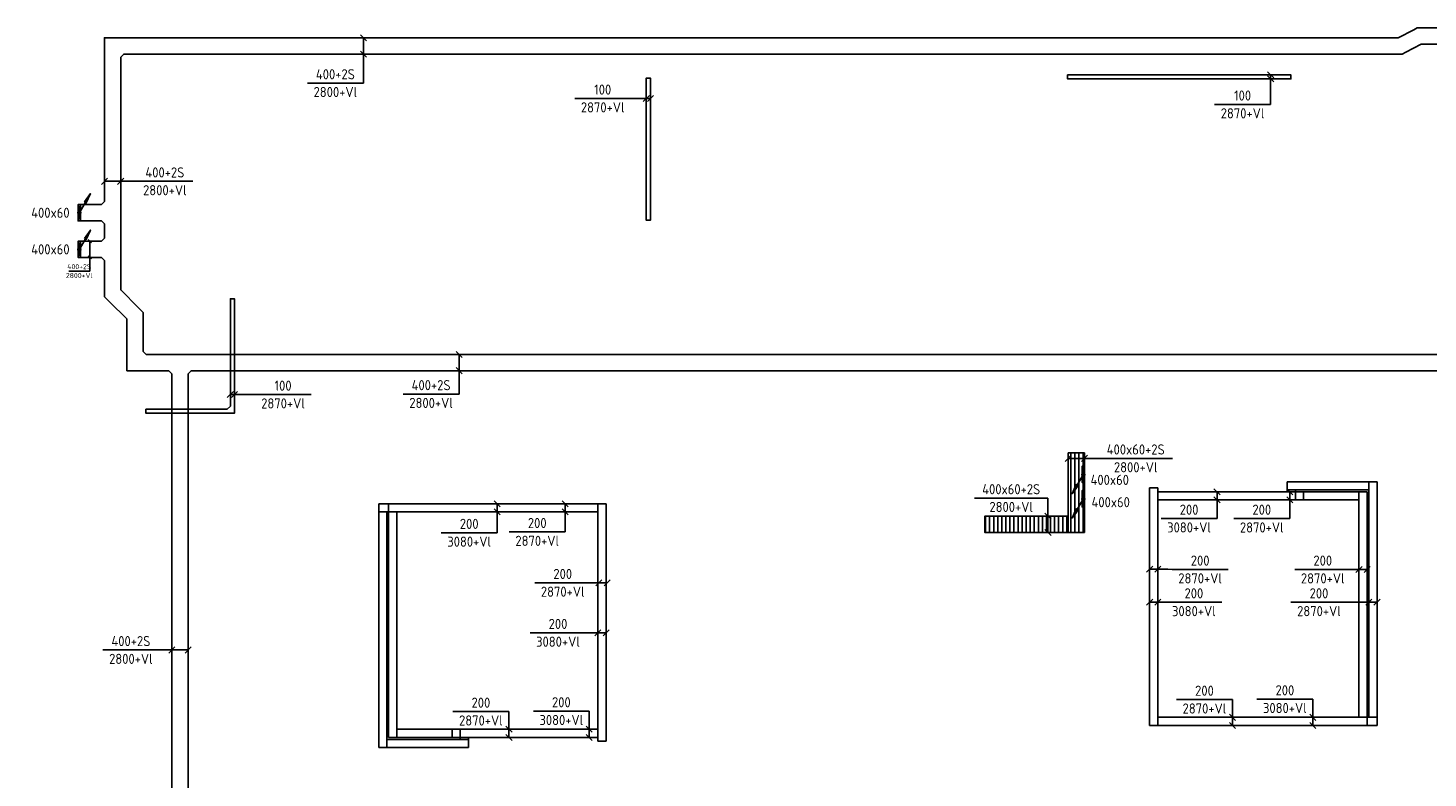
# Model space of a CAD drawing. Header units: millimetres. Extents: x 6367 to 78587, y -395 to 56595.
# Tile 4 of 6: x 6367 to 40851, y 31074 to 49552. Entities that reach past the tile are written whole.
import ezdxf
from ezdxf.enums import TextEntityAlignment as Align

# ---------------------------------------------------------------- set-up
doc = ezdxf.new("R2010")
doc.units = ezdxf.units.MM
doc.header["$LTSCALE"] = 100
doc.linetypes.add('HIDDEN', pattern=[9.525, 6.35, -3.175])
doc.layers.get('0').update_dxf_attribs({"linetype": 'CONTINUOUS'})
for name, color, linetype in [('EB61302-_ATTRIB', 2, 'CONTINUOUS'), ('EL61301-_KABELGOOT', 3, 'CONTINUOUS'), ('EL61302-_KABELLADDER', 3, 'CONTINUOUS'), ('EL61303-_WANDGOOT', 3, 'CONTINUOUS'), ('EL61307-_DRAADGOOT', 3, 'HIDDEN'), ('EL6131--_ladderbaan', 3, 'CONTINUOUS'), ('EM61301-_BEMATING', 1, 'CONTINUOUS'), ('EM61302-_BEMATING', 1, 'CONTINUOUS'), ('EM61307-_BEMATING', 1, 'CONTINUOUS')]:
    doc.layers.add(name, color=color, linetype=linetype)
doc.styles.add('1_8', font='iso')
doc.styles.add('NORATT', font='isocp.shx')
doc.styles.add('NORDIM', font='isocp.shx')
pattern_1 = [(90, (15653.29, 5356.86), (-100, -2e-12), [])]

# ---------------------------------------------------------------- blocks, each defined once
blk = doc.blocks.new('EH100000')
at = {"color": 0, "linetype": 'ByBlock'}
for p, q in [((1, 0.5), (0, 0.5)), ((1, 0.5, 1), (0, 0.5, 1)), ((0, -0.5, 1), (1, -0.5, 1)), ((1, -0.5), (0, -0.5))]:
    blk.add_line(p, q, dxfattribs=at)
at = {"color": 0, "linetype": 'ByBlock', "invisible_edges": 15}
for points in [[(1, -0.5), (0, -0.5), (0, 0.5), (1, 0.5)], [(0, 0.5), (1, 0.5), (1, 0.5, 1), (0, 0.5, 1)], [(0, -0.5, 1), (1, -0.5, 1), (1, -0.5), (0, -0.5)]]:
    blk.add_3dface(points, dxfattribs=at)
at = {"color": 0, "style": 'NORATT'}
for tag, flags in [('M_CODE', 8), ('MERK', 9)]:
    blk.add_attdef(tag, text='', height=1.8, rotation=180, dxfattribs=dict(at, flags=flags)).set_placement((0.5, 0), align=Align.MIDDLE_CENTER)
for tag, flags in [('FUNCTIE', 8), ('SCHOT', 9)]:
    blk.add_attdef(tag, text='', height=1.8, dxfattribs=dict(at, flags=flags)).set_placement((0.5, 0), align=Align.MIDDLE_CENTER)
blk = doc.blocks.new('EH113-400-400-400-000-060')
at = {"color": 0, "linetype": 'ByBlock'}
for points in [[(-275, 200), (0, 200), (0, 200), (275, 200)], [(-200, -275), (-200, -275), (-275, -200), (-275, -200)], [(275, -200), (275, -200), (200, -275), (200, -275)]]:
    blk.add_lwpolyline(points, dxfattribs=at)
at = {"color": 0, "style": 'NORATT', "flags": 1}
for tag in ['HULPSTUK', 'MERK']:
    blk.add_attdef(tag, (0, 0, 2760), '', height=1, rotation=180, dxfattribs=at)
blk = doc.blocks.new('EH100005')
at = {"color": 0}
blk.add_lwpolyline([(-1, -0.5), (0, -0.5), (0, 0.5), (-1, 0.5)], dxfattribs=at)
blk.add_lwpolyline([(-1, -0.5), (0, -0.5), (0, 0.5), (-1, 0.5)], dxfattribs=at)
blk.add_lwpolyline([(-1, -0.5), (0, -0.5), (0, 0.5), (-1, 0.5)], dxfattribs=at)
at = {"color": 0, "style": 'NORATT', "flags": 9}
blk.add_attdef('HULPSTUK', text='', height=0.5, dxfattribs=at).set_placement((0, 0), align=Align.MIDDLE)
blk.add_attdef('HULPSTUK', text='', height=0.5, dxfattribs=at).set_placement((0, 0), align=Align.MIDDLE)
blk.add_attdef('HULPSTUK', text='', height=0.5, dxfattribs=at).set_placement((0, 0), align=Align.MIDDLE)
blk = doc.blocks.new('ES111201')
at = {"color": 0}
for p, q in [((0.38, 0.65), (5.5, 9.53)), ((0.73, 0.15), (-0.73, 0.15)), ((0.6, 0.45), (-0.6, 0.45)), ((0.73, -0.15), (-0.73, -0.15)), ((0.6, -0.45), (-0.6, -0.45))]:
    blk.add_line(p, q, dxfattribs=at)
for points in [[(2.57, 5.45), (5.5, 9.53), (3.43, 4.95)], [(3.22, 5.07), (4.63, 8.01), (2.78, 5.32)]]:
    blk.add_lwpolyline(points, close=True, dxfattribs=at)
blk.add_circle((0, 0), 0.75, dxfattribs=at)
blk = doc.blocks.new('*U49')
for p, q in [((-238, -38), (-162, 38)), ((-200, 0), (325, 0)), ((162, -38), (238, 38)), ((325, 0), (537, 0)), ((537, 0), (537, -521))]:
    blk.add_line(p, q)
at = {"color": 2, "style": 'NORDIM'}
for s, p in [('400+2S', (427, -260)), ('2800+Vl', (646, -260))]:
    blk.add_text(s, height=125, rotation=90, dxfattribs=at).set_placement(p, align=Align.MIDDLE)
blk = doc.blocks.new('EH100002')
at = {"color": 0}
for p, q in [((0.5, 0.5, 1), (-0.5, -0.5, 1)), ((-0.5, 0.5, 1), (0.5, -0.5, 1))]:
    blk.add_line(p, q, dxfattribs=at)
blk.add_lwpolyline([(-0.5, -0.5), (0.5, -0.5), (0.5, 0.5), (-0.5, 0.5)], close=True, dxfattribs=at)
at = {"color": 0, "style": '1_8'}
for tag, flags, p in [('FUNCTIE', 9, (0, -0.08, 1)), ('SCHOT', 9, (0, -0.04, 1)), ('CODE', 8, (0, -2, 1))]:
    blk.add_attdef(tag, text='', height=0.01, dxfattribs=dict(at, flags=flags)).set_placement(p, align=Align.MIDDLE_CENTER)
blk = doc.blocks.new('EH112-400-400-000-000-060')
at = {"color": 0, "linetype": 'ByBlock'}
for points in [[(-200, -275), (-200, 200), (-200, 200), (275, 200)], [(275, -200), (275, -200), (200, -275), (200, -275)]]:
    blk.add_lwpolyline(points, dxfattribs=at)
at = {"color": 0, "style": 'NORATT', "flags": 1}
for tag in ['HULPSTUK', 'MERK']:
    blk.add_attdef(tag, (0, 0, 2760), '', height=1, dxfattribs=at)
blk = doc.blocks.new('EH112-400-400-000-000-060-1')
at = {"color": 0, "linetype": 'ByBlock'}
for points in [[(-200, 83), (-83, 200), (-83, 200), (83, 200)], [(83, -200), (83, -200), (83, -200), (83, -200)]]:
    blk.add_lwpolyline(points, dxfattribs=at)
at = {"invisible_edges": 15}
for points in [[(-83, 200), (83, -200), (83, -200), (-200, 83)], [(83, 200), (83, -200), (83, -200), (-83, 200)], [(83, -200), (-83, 200), (-83, 200), (83, -200)]]:
    blk.add_3dface(points, dxfattribs=at)
at = {"color": 0, "style": 'NORATT', "flags": 1}
blk.add_attdef('HULPSTUK', (0, 0, 2800), '', height=1, rotation=90, dxfattribs=at)
blk = doc.blocks.new('EH112-400-400-000-000-060-2')
at = {"color": 0, "linetype": 'ByBlock'}
for points in [[(-200, 83), (-83, 200), (-83, 200), (83, 200)], [(83, -200), (83, -200), (83, -200), (83, -200)]]:
    blk.add_lwpolyline(points, dxfattribs=at)
at = {"invisible_edges": 15}
for points in [[(-83, 200), (83, -200), (83, -200), (-200, 83)], [(83, 200), (83, -200), (83, -200), (-83, 200)], [(83, -200), (-83, 200), (-83, 200), (83, -200)]]:
    blk.add_3dface(points, dxfattribs=at)
at = {"color": 0, "style": 'NORATT', "flags": 1}
blk.add_attdef('HULPSTUK', (0, 0, 2800), '', height=1, rotation=270, dxfattribs=at)
blk = doc.blocks.new('*U55')
for p, q in [((-275, -75), (-125, 75)), ((-200, 0), (450, 0)), ((125, -75), (275, 75)), ((450, 0), (775, 0)), ((775, 0), (775, -1381))]:
    blk.add_line(p, q)
at = {"color": 2, "style": 'NORDIM'}
for s, p in [('400+2S', (556, -691)), ('2800+Vl', (993, -691))]:
    blk.add_text(s, height=250, rotation=90, dxfattribs=at).set_placement(p, align=Align.MIDDLE)
blk = doc.blocks.new('*U57')
for p, q in [((-275, -75), (-125, 75)), ((-200, 0), (450, 0)), ((125, -75), (275, 75)), ((450, 0), (916, 0)), ((916, 0), (916, -1381))]:
    blk.add_line(p, q)
at = {"color": 2, "style": 'NORDIM'}
for s, p in [('400+2S', (697, -691)), ('2800+Vl', (1135, -691))]:
    blk.add_text(s, height=250, rotation=90, dxfattribs=at).set_placement(p, align=Align.MIDDLE)
blk = doc.blocks.new('*U58')
for p, q in [((-275, -75), (-125, 75)), ((-200, 0), (450, 0)), ((125, -75), (275, 75)), ((450, 0), (597, 0)), ((597, 0), (1979, 0))]:
    blk.add_line(p, q)
at = {"color": 2, "style": 'NORDIM'}
for s, p in [('400+2S', (1288, 219)), ('2800+Vl', (1288, -219))]:
    blk.add_text(s, height=250, dxfattribs=at).set_placement(p, align=Align.MIDDLE)
blk = doc.blocks.new('EH112-400-400-000-000-060-3')
at = {"color": 0, "linetype": 'ByBlock'}
for points in [[(-135, 155), (-49, 200), (-49, 200), (49, 200)], [(49, -200), (49, -200), (49, -200), (49, -200)]]:
    blk.add_lwpolyline(points, dxfattribs=at)
at = {"invisible_edges": 15}
for points in [[(-49, 200), (49, -200), (49, -200), (-135, 155)], [(49, 200), (49, -200), (49, -200), (-49, 200)], [(49, -200), (-49, 200), (-49, 200), (49, -200)]]:
    blk.add_3dface(points, dxfattribs=at)
at = {"color": 0, "style": 'NORATT', "flags": 1}
for tag in ['HULPSTUK', 'MERK']:
    blk.add_attdef(tag, (0, 0, 2800), '', height=1, rotation=180, dxfattribs=at)
blk = doc.blocks.new('EH112-400-400-000-000-060-4')
at = {"color": 0, "linetype": 'ByBlock'}
for points in [[(-135, 155), (-49, 200), (-49, 200), (49, 200)], [(49, -200), (49, -200), (49, -200), (49, -200)]]:
    blk.add_lwpolyline(points, dxfattribs=at)
at = {"invisible_edges": 15}
for points in [[(-49, 200), (49, -200), (49, -200), (-135, 155)], [(49, 200), (49, -200), (49, -200), (-49, 200)], [(49, -200), (-49, 200), (-49, 200), (49, -200)]]:
    blk.add_3dface(points, dxfattribs=at)
at = {"color": 0, "style": 'NORATT', "flags": 1}
blk.add_attdef('HULPSTUK', (0, 0, 2800), '', height=1, rotation=360, dxfattribs=at)
blk = doc.blocks.new('*U63')
for p, q in [((548, 0), (548, 1375)), ((-175, -75), (-25, 75)), ((-100, 0), (350, 0)), ((25, -75), (175, 75)), ((350, 0), (548, 0))]:
    blk.add_line(p, q)
at = {"color": 2, "style": 'NORDIM'}
for s, p in [('3080+Vl', (329, 688)), ('200', (766, 688))]:
    blk.add_text(s, height=250, rotation=270, dxfattribs=at).set_placement(p, align=Align.MIDDLE)
blk = doc.blocks.new('*U64')
for p, q in [((536, 0), (536, 1381)), ((-175, -75), (-25, 75)), ((-100, 0), (350, 0)), ((25, -75), (175, 75)), ((350, 0), (536, 0))]:
    blk.add_line(p, q)
at = {"color": 2, "style": 'NORDIM'}
for s, p in [('2870+Vl', (317, 691)), ('200', (755, 691))]:
    blk.add_text(s, height=250, rotation=270, dxfattribs=at).set_placement(p, align=Align.MIDDLE)
blk = doc.blocks.new('*U61')
for p, q in [((-175, -75), (-25, 75)), ((-100, 0), (350, 0)), ((25, -75), (175, 75)), ((350, 0), (302, 0)), ((302, 0), (1683, 0))]:
    blk.add_line(p, q)
at = {"color": 2, "style": 'NORDIM'}
for s, p in [('2870+Vl', (992, 219)), ('200', (992, -219))]:
    blk.add_text(s, height=250, rotation=180, dxfattribs=at).set_placement(p, align=Align.MIDDLE)
blk = doc.blocks.new('*U73')
for p, q in [((-175, -75), (-25, 75)), ((-100, 0), (350, 0)), ((25, -75), (175, 75)), ((350, 0), (395, 0)), ((395, 0), (1770, 0))]:
    blk.add_line(p, q)
at = {"color": 2, "style": 'NORDIM'}
for s, p in [('3080+Vl', (1083, 219)), ('200', (1083, -219))]:
    blk.add_text(s, height=250, rotation=180, dxfattribs=at).set_placement(p, align=Align.MIDDLE)
blk = doc.blocks.new('*U74')
for p, q in [((-175, -75), (-25, 75)), ((-100, 0), (350, 0)), ((25, -75), (175, 75)), ((350, 0), (613, 0)), ((613, 0), (613, -1375))]:
    blk.add_line(p, q)
at = {"color": 2, "style": 'NORDIM'}
for s, p in [('3080+Vl', (832, -688)), ('200', (394, -688))]:
    blk.add_text(s, height=250, rotation=90, dxfattribs=at).set_placement(p, align=Align.MIDDLE)
blk = doc.blocks.new('*U75')
for p, q in [((-175, -75), (-25, 75)), ((-100, 0), (350, 0)), ((25, -75), (175, 75)), ((350, 0), (593, 0)), ((593, 0), (593, -1381))]:
    blk.add_line(p, q)
at = {"color": 2, "style": 'NORDIM'}
for s, p in [('2870+Vl', (812, -691)), ('200', (374, -691))]:
    blk.add_text(s, height=250, rotation=90, dxfattribs=at).set_placement(p, align=Align.MIDDLE)
blk = doc.blocks.new('*U62')
for p, q in [((-175, -75), (-25, 75)), ((-100, 0), (350, 0)), ((25, -75), (175, 75)), ((350, 0), (638, 0)), ((638, 0), (2020, 0))]:
    blk.add_line(p, q)
at = {"color": 2, "style": 'NORDIM'}
for s, p in [('2870+Vl', (1329, 219)), ('200', (1329, -219))]:
    blk.add_text(s, height=250, rotation=180, dxfattribs=at).set_placement(p, align=Align.MIDDLE)
blk = doc.blocks.new('*U65')
for p, q in [((-175, -75), (-25, 75)), ((-100, 0), (350, 0)), ((25, -75), (175, 75)), ((350, 0), (303, 0)), ((303, 0), (1678, 0))]:
    blk.add_line(p, q)
at = {"color": 2, "style": 'NORDIM'}
for s, p in [('200', (990, 219)), ('3080+Vl', (990, -219))]:
    blk.add_text(s, height=250, dxfattribs=at).set_placement(p, align=Align.MIDDLE)
blk = doc.blocks.new('*U66')
for p, q in [((-175, -75), (-25, 75)), ((-100, 0), (350, 0)), ((25, -75), (175, 75)), ((350, 0), (453, -6)), ((453, -6), (1835, -6))]:
    blk.add_line(p, q)
at = {"color": 2, "style": 'NORDIM'}
for s, p in [('200', (1144, 212)), ('2870+Vl', (1144, -225))]:
    blk.add_text(s, height=250, dxfattribs=at).set_placement(p, align=Align.MIDDLE)
blk = doc.blocks.new('*U67')
for p, q in [((-175, -75), (-25, 75)), ((-100, 0), (350, 0)), ((25, -75), (175, 75)), ((350, 0), (559, 0)), ((559, 0), (559, -1375))]:
    blk.add_line(p, q)
at = {"color": 2, "style": 'NORDIM'}
for s, p in [('3080+Vl', (777, -688)), ('200', (340, -688))]:
    blk.add_text(s, height=250, rotation=90, dxfattribs=at).set_placement(p, align=Align.MIDDLE)
blk = doc.blocks.new('*U68')
for p, q in [((-175, -75), (-25, 75)), ((-100, 0), (350, 0)), ((25, -75), (175, 75)), ((350, 0), (559, 0)), ((559, 0), (559, -1381))]:
    blk.add_line(p, q)
at = {"color": 2, "style": 'NORDIM'}
for s, p in [('2870+Vl', (778, -691)), ('200', (340, -691))]:
    blk.add_text(s, height=250, rotation=90, dxfattribs=at).set_placement(p, align=Align.MIDDLE)
blk = doc.blocks.new('*U76')
for p, q in [((-275, -75), (-125, 75)), ((-200, 0), (450, 0)), ((125, -75), (275, 75)), ((450, 0), (517, 0)), ((517, 0), (1898, 0))]:
    blk.add_line(p, q)
at = {"color": 2, "style": 'NORDIM'}
for s, p in [('2800+Vl', (1208, 219)), ('400+2S', (1208, -219))]:
    blk.add_text(s, height=250, rotation=180, dxfattribs=at).set_placement(p, align=Align.MIDDLE)
blk = doc.blocks.new('*U78')
for p, q in [((646, 0), (646, 1810)), ((-275, -75), (-125, 75)), ((-200, 0), (450, 0)), ((125, -75), (275, 75)), ((450, 0), (646, 0))]:
    blk.add_line(p, q)
at = {"color": 2, "style": 'NORDIM'}
for s, p in [('400x60+2S', (865, 905)), ('2800+Vl', (428, 905))]:
    blk.add_text(s, height=250, rotation=270, dxfattribs=at).set_placement(p, align=Align.MIDDLE)
blk = doc.blocks.new('*U79')
for p, q in [((-275, -75), (-125, 75)), ((-200, 0), (450, 0)), ((125, -75), (275, 75)), ((450, 0), (557, 0)), ((557, 0), (2367, 0))]:
    blk.add_line(p, q)
at = {"color": 2, "style": 'NORDIM'}
for s, p in [('400x60+2S', (1462, 219)), ('2800+Vl', (1462, -219))]:
    blk.add_text(s, height=250, dxfattribs=at).set_placement(p, align=Align.MIDDLE)
blk = doc.blocks.new('EH112-100-100-000-000-060-C075')
at = {"color": 0, "linetype": 'ByBlock'}
for points in [[(-50, -125), (-50, 50), (-50, 50), (125, 50)], [(125, -50), (125, -50), (50, -125), (50, -125)]]:
    blk.add_lwpolyline(points, dxfattribs=at)
at = {"invisible_edges": 15}
for points in [[(125, 50), (125, -50), (125, -50), (-50, 50)], [(125, -50), (-50, 50), (-50, 50), (50, -125)], [(-50, 50), (50, -125), (50, -125), (-50, -125)]]:
    blk.add_3dface(points, dxfattribs=at)
at = {"color": 0, "style": 'NORATT', "flags": 1}
for tag in ['HULPSTUK', 'MERK']:
    blk.add_attdef(tag, (0, 0, 2870), '', height=1, rotation=180, dxfattribs=at)
blk = doc.blocks.new('*U140')
for p, q in [((-125, -75), (25, 75)), ((-50, 0), (558, 0)), ((-25, -75), (125, 75)), ((558, 0), (558, 0)), ((558, 0), (1939, 0))]:
    blk.add_line(p, q)
at = {"color": 2, "style": 'NORDIM'}
for s, p in [('100', (1248, 219)), ('2870+Vl', (1248, -219))]:
    blk.add_text(s, height=250, dxfattribs=at).set_placement(p, align=Align.MIDDLE)
blk = doc.blocks.new('*U141')
for p, q in [((-125, -75), (25, 75)), ((-50, 0), (433, 0)), ((-25, -75), (125, 75)), ((433, 0), (433, 0)), ((433, 0), (1814, 0))]:
    blk.add_line(p, q)
at = {"color": 2, "style": 'NORDIM'}
for s, p in [('2870+Vl', (1124, 219)), ('100', (1124, -219))]:
    blk.add_text(s, height=250, rotation=180, dxfattribs=at).set_placement(p, align=Align.MIDDLE)
blk = doc.blocks.new('*U142')
for p, q in [((-125, -75), (25, 75)), ((-50, 0), (678, 0)), ((-25, -75), (125, 75)), ((678, 0), (678, 0)), ((678, 0), (678, -1381))]:
    blk.add_line(p, q)
at = {"color": 2, "style": 'NORDIM'}
for s, p in [('2870+Vl', (897, -691)), ('100', (459, -691))]:
    blk.add_text(s, height=250, rotation=90, dxfattribs=at).set_placement(p, align=Align.MIDDLE)

msp = doc.modelspace()

# ---------------------------------------------------------------- hatches: boundary and pattern name
at = {"layer": 'EL6131--_ladderbaan'}
h = msp.add_hatch(dxfattribs=at)
h.set_pattern_fill('_USER', color=1, scale=100, angle=90, style=0, pattern_type=0)
h.set_pattern_definition(pattern_1)
h.paths.add_polyline_path([(32390, 37125), (31990, 37125), (31990, 39083), (32390, 39083)])
h = msp.add_hatch(dxfattribs=at)
h.set_pattern_fill('_USER', color=1, scale=100, angle=90, style=0, pattern_type=0)
h.set_pattern_definition(pattern_1)
h.paths.add_polyline_path([(31990, 37525), (31990, 37125), (29932, 37125), (29932, 37525)])

# ---------------------------------------------------------------- linework, layer by layer
at = {"layer": 'EL61307-_DRAADGOOT'}
for p, q in [((37386, 38175, 2870), (37386, 38125, 2870)), ((37386, 38175, 2925), (37386, 38125, 2925)), ((37586, 38125, 2870), (37586, 38175, 2870)), ((37586, 38125, 2925), (37586, 38175, 2925)), ((17014, 32075, 2870), (17014, 32025, 2870)), ((17014, 32075, 2925), (17014, 32025, 2925)), ((17214, 32025, 2870), (17214, 32075, 2870)), ((17214, 32025, 2925), (17214, 32075, 2925))]:
    msp.add_line(p, q, dxfattribs=at)
at = {"layer": 'EL6131--_ladderbaan'}
msp.add_line((32390, 39083, 60), (31990, 39083, 60), dxfattribs=at)

# ---------------------------------------------------------------- block references
at = {"layer": 'EL61301-_KABELGOOT', "zscale": 60}
for name, p, xscale, yscale, rotation in [('EH100000', (40593, 49330, 2800), 430.4746828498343, 400, 207.298881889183), ('EH100000', (40685, 49352, 2800), 6479.046399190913, 400, 2.444490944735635e-12), ('EH100000', (40119, 49110, 2800), 31393.55528338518, 400, 180), ('EH100000', (8450, 45275, 2800), 3560.000000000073, 400, 89.99999999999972), ('EH100000', (21647, 48316, 2870), 3500, 100, 269.9999999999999), ('EH100005', (21647, 48316, 2870), 60, 100, 89.99999999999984), ('EH100000', (37475, 48347, 2870), 5500, 100, 179.9999999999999), ('EH100005', (31975, 48347, 2870), 60, 100, 179.9999999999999), ('EH100005', (37475, 48347, 2870), 60, 100, 359.9999999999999), ('EH100005', (7600, 45000), 60, 400, 180), ('EH100005', (7600, 45000, 2800), 60, 400, 180.0000000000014), ('EH100005', (21647, 44816, 2870), 60, 100, 269.9999999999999), ('EH100000', (8450, 44375, 2800), 350.0000000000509, 400, 89.99999999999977), ('EH100005', (7600, 44100, 2800), 60, 400, 180.0000000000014), ('EH100000', (8450, 43097, 2800), 727.7853472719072, 400, 89.99999999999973), ('EH100000', (8509, 42956, 2800), 619.5463718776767, 400, 315.0139439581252), ('EH100000', (11401, 40234, 2870), 2649, 100, 90.00000000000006), ('EH100005', (11401, 42883, 2870), 60, 100, 90.00000000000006), ('EH100000', (9005, 41584, 2800), 792.1745143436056, 400, 90), ('EH100000', (10109, 20266, 2800), 20767.67171747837, 400, 89.99999999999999), ('EH100000', (11276, 40109, 2870), 2004.5, 100, 180), ('EH100005', (9272, 40109, 2870), 60, 100, 180)]:
    msp.add_blockref(name, p, dxfattribs=dict(at, xscale=xscale, yscale=yscale, rotation=rotation))
at = {"layer": 'EL61301-_KABELGOOT'}
for name, p, rotation in [('EH112-400-400-000-000-060-4', (40636, 49352, 2800), 2.444490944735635e-12), ('EH112-400-400-000-000-060-3', (40167, 49110, 2800), 180), ('EH113-400-400-400-000-060', (8450, 45000, 2800), 269.9999999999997), ('EH113-400-400-400-000-060', (8450, 44100, 2800), 269.9999999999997), ('EH112-400-400-000-000-060-2', (8450, 43014, 2800), 89.99999999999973), ('EH112-400-400-000-000-060-1', (9005, 42459, 2800), 270), ('EH112-400-400-000-000-060', (9005, 41309, 2800), 90), ('EH112-100-100-000-000-060-C075', (11401, 40109, 2870), 180)]:
    msp.add_blockref(name, p, dxfattribs=dict(at, rotation=rotation))
for name, p in [('EH112-400-400-000-000-060', (8450, 49110, 2800)), ('EH113-400-400-400-000-060', (10109, 41309, 2800))]:
    msp.add_blockref(name, p, dxfattribs=at)
at = {"layer": 'EL61301-_KABELGOOT', "yscale": 400, "zscale": 60}
for p, xscale in [((7600, 45000, 2800), 574.9999999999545), ((7600, 44100, 2800), 574.9999999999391), ((9280, 41309, 2800), 553.5818254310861), ((10384, 41309, 2800), 33830.94896594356)]:
    msp.add_blockref('EH100000', p, dxfattribs=dict(at, xscale=xscale))
at = {"layer": 'EL61302-_KABELLADDER'}
ref = msp.add_blockref('EH100002', (7630, 45000, 2800), dxfattribs=dict(at, xscale=400, yscale=60, zscale=740, rotation=90))
ref.add_attrib('CODE', '400x60', dxfattribs={"layer": 'EB61302-_ATTRIB', "height": 250, "style": 'NORDIM', "flags": 8}).set_placement((6918, 45000, 2800), align=Align.MIDDLE_CENTER)
for name, p, xscale, yscale, zscale in [('ES111201', (7630, 44996, 2800), 50, 50, 50), ('ES111201', (7630, 44096, 2800), 50, 50, 50), ('EH100005', (31990, 37325), 60, 400, 60)]:
    msp.add_blockref(name, p, dxfattribs=dict(at, xscale=xscale, yscale=yscale, zscale=zscale))
ref = msp.add_blockref('EH100002', (7630, 44100, 5600), dxfattribs=dict(at, xscale=400, yscale=60, zscale=740, rotation=90))
ref.add_attrib('CODE', '400x60', dxfattribs={"layer": 'EB61302-_ATTRIB', "height": 250, "style": 'NORDIM', "flags": 8}).set_placement((6918, 44100, 5600), align=Align.MIDDLE_CENTER)
at = {"layer": 'EL61302-_KABELLADDER', "yscale": 400, "zscale": 60}
for name, p, xscale, rotation in [('EH100000', (32190, 37125, 2800), 1957.85747767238, 90), ('EH100005', (32190, 39083, 60), 60, 89.99999999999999), ('EH100000', (31990, 37325, 2800), 2057.857477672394, 180.0000000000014), ('EH100005', (29932, 37325), 60, 180.0000000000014), ('EH100005', (32190, 37125, 60), 60, 270)]:
    msp.add_blockref(name, p, dxfattribs=dict(at, xscale=xscale, rotation=rotation))
at = {"layer": 'EL61302-_KABELLADDER'}
ref = msp.add_blockref('EH100002', (32360, 38555, 60), dxfattribs=dict(at, xscale=400, yscale=60, zscale=740, rotation=90))
ref.add_attrib('CODE', '400x60', dxfattribs={"layer": 'EB61302-_ATTRIB', "height": 250, "style": 'NORDIM', "flags": 8}).set_placement((33012, 38420, 800), align=Align.MIDDLE_CENTER)
ref = msp.add_blockref('EH100002', (32360, 37955, 60), dxfattribs=dict(at, xscale=400, yscale=60, zscale=740, rotation=90))
ref.add_attrib('CODE', '400x60', dxfattribs={"layer": 'EB61302-_ATTRIB', "height": 250, "style": 'NORDIM', "flags": 8}).set_placement((33035, 37870, 800), align=Align.MIDDLE_CENTER)
at = {"layer": 'EL61303-_WANDGOOT', "color": 3, "xscale": 50, "yscale": 50, "zscale": 50, "rotation": 180}
for p in [(32360, 38555, 800), (32360, 37955, 800)]:
    msp.add_blockref('ES111201', p, dxfattribs=at)
at = {"layer": 'EL61307-_DRAADGOOT', "yscale": 200, "zscale": 55}
for name, p, xscale in [('EH100000', (37386, 38275, 2870), 2008.839304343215), ('EH100005', (37386, 38275, 2870), -55), ('EH100000', (34195, 38025, 3080), 3591.16069566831), ('EH100000', (34195, 38025, 2870), 3391.160695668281), ('EH100000', (37786, 38025, 2870), 1364.535999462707), ('EH100005', (37786, 38025, 2870), -55), ('EH100005', (39351, 32470, 2870), 55), ('EH100005', (39595, 32470, 3080), 55), ('EH100005', (16814, 32175, 3080), -55), ('EH100005', (17014, 32175, 2870), -55), ('EH100005', (20405, 32175, 2870), 55)]:
    msp.add_blockref(name, p, dxfattribs=dict(at, xscale=xscale))
for name, p, xscale, rotation in [('EH100000', (39495, 38375, 2870), 5804.999999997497, 270), ('EH100005', (39495, 38375, 2870), -55, 270), ('EH100005', (34095, 38220, 2870), 55, 90), ('EH100000', (34095, 38220, 3080), 5850.223014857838, 270), ('EH100005', (34095, 38220, 3080), 55, 90), ('EH100000', (34095, 32370, 2870), 5750.223014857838, 90), ('EH100005', (34195, 38025, 2870), 55, 180), ('EH100005', (37586, 38025, 2870), -55, 180), ('EH100005', (37786, 38025, 3080), -55, 180), ('EH100000', (39251, 38125, 2870), 5554.999999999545, 270), ('EH100005', (39251, 38125, 2870), -55, 270), ('EH100005', (15005, 37730, 3080), 55, 180), ('EH100000', (20405, 37730, 3080), 5400.000000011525, 180), ('EH100000', (15105, 31825, 2870), 5804.999999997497, 89.99999999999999), ('EH100005', (15105, 37630, 2870), 55, 90), ('EH100000', (20405, 37730, 2870), 5155.696695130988, 180), ('EH100005', (15249, 37730, 2870), 55, 180), ('EH100000', (15349, 32075, 2870), 5554.999999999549, 90), ('EH100000', (20505, 37830, 2870), 5750.223014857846, 270), ('EH100005', (20505, 37830, 2870), 55, 90), ('EH100000', (20505, 31980, 3080), 5850.223014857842, 90), ('EH100005', (20505, 37830, 3080), 55, 90), ('EH100005', (34095, 32370, 2870), 55, 270), ('EH100005', (34095, 32370, 3080), 55, 270), ('EH100000', (39351, 32470, 2870), 5155.696695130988, 180), ('EH100000', (39595, 32470, 3080), 5400.000000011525, 180), ('EH100005', (39495, 32570, 2870), 55, 270), ('EH100005', (15349, 32075, 2870), -55, 90), ('EH100000', (16814, 32175, 2870), 1364.535999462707, 180), ('EH100005', (16814, 32175, 2870), -55, 180), ('EH100000', (20405, 32175, 3080), 3591.16069566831, 180), ('EH100000', (20405, 32175, 2870), 3391.160695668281, 180), ('EH100005', (15105, 31825, 2870), -55, 90), ('EH100000', (17214, 31925, 2870), 2008.839304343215, 180), ('EH100005', (17214, 31925, 2870), -55, 180), ('EH100005', (20505, 31980, 2870), 55, 270), ('EH100005', (20505, 31980, 3080), 55, 270)]:
    msp.add_blockref(name, p, dxfattribs=dict(at, xscale=xscale, rotation=rotation))
at = {"layer": 'EM61301-_BEMATING'}
for name, p, rotation in [('*U57', (14629, 49110, 2800), 270), ('*U142', (36975, 48347, 2870), 270), ('*U141', (21647, 47816, 2870), 180), ('*U49', (7890, 44100, 2800), 270), ('*U55', (16987, 41309, 2800), 270), ('*U76', (10109, 34229, 2800), 180)]:
    msp.add_blockref(name, p, dxfattribs=dict(at, rotation=rotation))
for name, p in [('*U58', (8450, 45775, 2800)), ('*U140', (11401, 40522, 2870))]:
    msp.add_blockref(name, p, dxfattribs=at)
at = {"layer": 'EM61302-_BEMATING'}
msp.add_blockref('*U79', (32190, 38950, 2800), dxfattribs=at)
at = {"layer": 'EM61302-_BEMATING', "rotation": 90}
msp.add_blockref('*U78', (31490, 37325, 2800), dxfattribs=at)
at = {"layer": 'EM61307-_BEMATING'}
for name, p, rotation in [('*U67', (35654, 38025, 3080), 270), ('*U68', (37448, 38025, 2870), 270), ('*U74', (17922, 37730, 3080), 270), ('*U75', (19601, 37730, 2870), 270), ('*U61', (39251, 36212, 2870), 180), ('*U61', (20530, 35883, 2870), 180), ('*U62', (39495, 35405, 3080), 180), ('*U73', (20505, 34652, 3080), 180), ('*U64', (36036, 32470, 2870), 90), ('*U63', (38014, 32470, 3080), 90), ('*U64', (18214, 32175, 2870), 90), ('*U63', (20192, 32175, 3080), 90)]:
    msp.add_blockref(name, p, dxfattribs=dict(at, rotation=rotation))
for name, p in [('*U66', (34095, 36219, 2870)), ('*U65', (34095, 35405, 3080))]:
    msp.add_blockref(name, p, dxfattribs=at)

doc.saveas('drawing.dxf')
